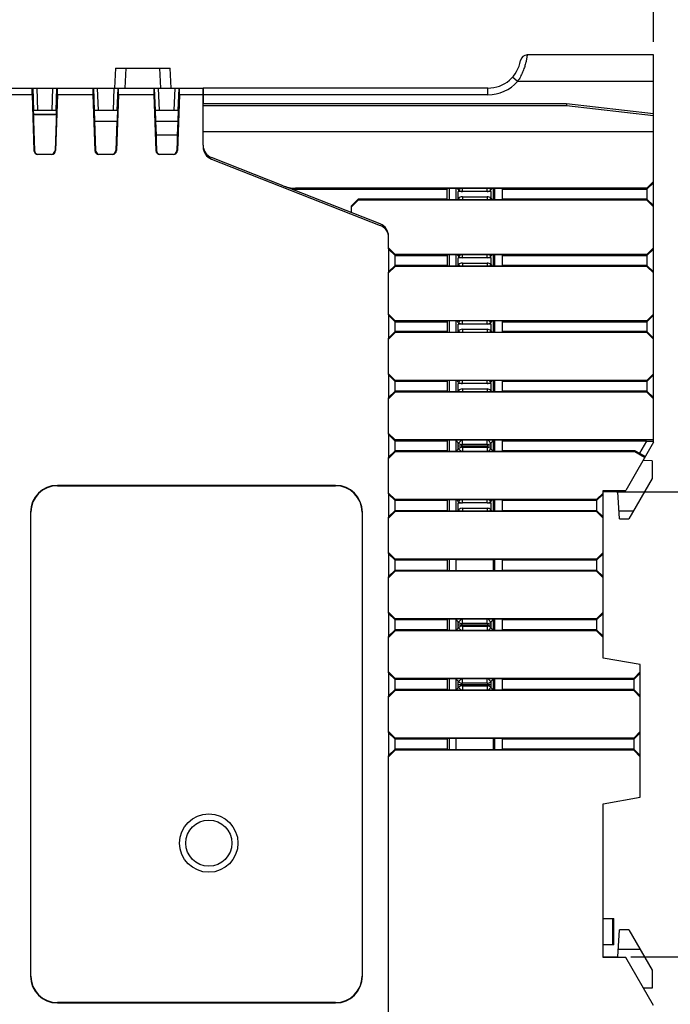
# Model space of a CAD drawing. Header units: millimetres. Extents: x 0 to 421, y 0 to 299.
# Tile 15 of 17: x 253 to 303, y 123 to 197. Entities that reach past the tile are written whole.
import ezdxf

# ---------------------------------------------------------------- set-up
doc = ezdxf.new("R2010")
doc.units = ezdxf.units.MM
doc.header["$LTSCALE"] = 65.395
doc.header["$PDMODE"] = 3
doc.header["$PDSIZE"] = 0.01
doc.layers.get('0').update_dxf_attribs({"linetype": 'CONTINUOUS'})
doc.layers.get('Defpoints').update_dxf_attribs({"linetype": 'CONTINUOUS'})
for name, color, linetype in [('CARD_BASE_CASE-SHAPE', 7, 'CONTINUOUS'), ('CARD_BASE_CASE_COVER-SHAPE', 7, 'CONTINUOUS'), ('CARD_BODY_CASE-COVER-SHAPE', 7, 'CONTINUOUS'), ('CARD_BODY_CASE-SHAPE', 7, 'CONTINUOUS'), ('IO_EXPANSION_MODULE-DIM', 7, 'CONTINUOUS'), ('LOCK_SUPPORT-BOTTOM-SHAPE', 7, 'CONTINUOUS'), ('LOCK_SUPPORT-TOP-SHAPE', 7, 'CONTINUOUS'), ('PCB-BASE_CONTACT_R01-SHAPE', 7, 'CONTINUOUS'), ('PCB-CARD_POWER-SHAPE', 7, 'CONTINUOUS'), ('PCB_COM-SHAPE', 7, 'CONTINUOUS'), ('PCB_DON-16P_CARD-SHAPE', 7, 'CONTINUOUS'), ('PIN-FG_BASE-SHAPE', 7, 'CONTINUOUS'), ('PIN-IN-S_BASE-SHAPE', 7, 'CONTINUOUS'), ('PIN-IN_OUT_BASE-SHAPE', 7, 'CONTINUOUS'), ('PIN-OUT-S_BASE-SHAPE', 7, 'CONTINUOUS'), ('PIN-OUT_BASE_201230-SHAPE', 7, 'CONTINUOUS'), ('PIN_IN_BASE_201230-SHAPE', 7, 'CONTINUOUS')]:
    doc.layers.add(name, color=color, linetype=linetype)
doc.styles.get("Standard").update_dxf_attribs({"font": 'gothic.ttf'})
doc.dimstyles.new('DIMSTYLE_2', dxfattribs={"dimtxt": 3.5, "dimasz": 3.5, "dimexe": 1.5, "dimexo": 1, "dimgap": 0.875, "dimtad": 1, "dimdec": 5, "dimdsep": 46, "dimtxsty": 'STANDARD', "dimblk": '_FILLED', "dimblk1": '_FILLED', "dimblk2": '_FILLED', "dimcen": 0.09, "dimadec": 5, "dimazin": 2, "dimtp": 0.3, "dimtm": 0.3, "dimtfac": 1, "dimtdec": 5, "dimtofl": 0, "dimtmove": 0, "dimatfit": 3, "dimldrblk": '_FILLED', "dimfxl": 1, "dimtolj": 1, "dimarcsym": 0})
doc.dimstyles.new('DIMSTYLE_3', dxfattribs={"dimtxt": 3.5, "dimasz": 3.5, "dimexe": 1.5, "dimexo": 1, "dimgap": 0.875, "dimtad": 1, "dimdec": 1, "dimdsep": 46, "dimtxsty": 'STANDARD', "dimblk": '_FILLED', "dimblk1": '_FILLED', "dimblk2": '_FILLED', "dimcen": 0.09, "dimadec": 5, "dimazin": 2, "dimtp": 0.3, "dimtm": 0.3, "dimtfac": 1, "dimtdec": 1, "dimtofl": 0, "dimtmove": 0, "dimatfit": 3, "dimldrblk": '_FILLED', "dimfxl": 1, "dimtolj": 1, "dimarcsym": 0})

# ---------------------------------------------------------------- blocks, each defined once
blk = doc.blocks.new('_FILLED')
at = {"color": 0, "linetype": 'ByBlock'}
blk.add_solid([(0, 0), (-1, 0.214), (-1, -0.214)], dxfattribs=at)
blk = doc.blocks.new('*D145')
at = {"layer": 'Defpoints', "color": 0, "linetype": 'Continuous', "transparency": 16777216}
for p in [(220.79, 209.214), (301.282, 194.214), (220.79, 168.814)]:
    blk.add_point(p, dxfattribs=at)
at = {"layer": 'IO_EXPANSION_MODULE-DIM', "color": 0, "linetype": 'Continuous', "lineweight": -2, "transparency": 16777216}
for p, q in [((220.79, 169.814), (220.79, 210.714)), ((301.282, 195.214), (301.282, 210.714)), ((297.782, 209.214), (224.29, 209.214))]:
    blk.add_line(p, q, dxfattribs=at)
at = {"layer": 'IO_EXPANSION_MODULE-DIM', "color": 0, "linetype": 'Continuous', "lineweight": -2, "transparency": 16777216, "xscale": 3.5, "yscale": 3.5, "zscale": 3.5, "rotation": 180}
blk.add_blockref('_FILLED', (220.79, 209.214), dxfattribs=at)
at = {"layer": 'IO_EXPANSION_MODULE-DIM', "color": 0, "linetype": 'Continuous', "lineweight": -2, "transparency": 16777216, "xscale": 3.5, "yscale": 3.5, "zscale": 3.5}
blk.add_blockref('_FILLED', (301.282, 209.214), dxfattribs=at)
at = {"layer": 'IO_EXPANSION_MODULE-DIM', "color": 0, "linetype": 'Continuous', "transparency": 16777216, "insert": (260.979, 216.089), "char_height": 4.5, "attachment_point": 2, "line_spacing_factor": 0.9}
blk.add_mtext('\\A1;80.5', dxfattribs=at)
blk = doc.blocks.new('*D144')
at = {"layer": 'Defpoints', "color": 0, "linetype": 'Continuous', "transparency": 16777216}
for p in [(297.482, 161.264), (298.575, 126.164), (334.573, 126.164)]:
    blk.add_point(p, dxfattribs=at)
at = {"layer": 'IO_EXPANSION_MODULE-DIM', "color": 0, "linetype": 'Continuous', "lineweight": -2, "transparency": 16777216}
for p, q in [((298.482, 161.264), (336.073, 161.264)), ((334.573, 157.764), (334.573, 129.664)), ((299.575, 126.164), (336.073, 126.164)), ((334.573, 126.164), (334.573, 76.212))]:
    blk.add_line(p, q, dxfattribs=at)
at = {"layer": 'IO_EXPANSION_MODULE-DIM', "color": 0, "linetype": 'Continuous', "lineweight": -2, "transparency": 16777216, "xscale": 3.5, "yscale": 3.5, "zscale": 3.5}
for p, rotation in [((334.573, 161.264), 90), ((334.573, 126.164), 270)]:
    blk.add_blockref('_FILLED', p, dxfattribs=dict(at, rotation=rotation))
at = {"layer": 'IO_EXPANSION_MODULE-DIM', "color": 0, "linetype": 'Continuous', "transparency": 16777216, "insert": (327.698, 99.438), "char_height": 4.5, "attachment_point": 2, "rotation": 90, "line_spacing_factor": 0.9}
blk.add_mtext('\\A1;35{\\fGulim|b0|i0|c129|p50;mm DIN RAIL}', dxfattribs=at)

msp = doc.modelspace()

# ---------------------------------------------------------------- linework, layer by layer
at = {"layer": 'CARD_BASE_CASE-SHAPE', "color": 7, "linetype": 'Continuous'}
for p, q in [((301.282357, 194.213775), (291.740397, 194.213775)), ((301.282357, 165.001082), (301.282357, 194.213775)), ((291.018425, 192.213775), (290.645747, 192.547109)), ((267.282357, 187.395319), (267.282357, 191.713775)), ((288.782357, 191.713775), (267.282357, 191.713775)), ((288.782357, 191.213775), (288.782357, 191.713775)), ((301.282357, 192.213775), (291.018425, 192.213775)), ((288.782357, 191.213775), (267.282357, 191.213775)), ((294.717009, 190.513775), (267.282357, 190.513775)), ((294.708466, 190.363775), (267.282357, 190.363775)), ((294.717009, 190.513775), (294.708466, 190.363775)), ((301.282357, 189.612474), (294.708466, 190.363775)), ((301.282357, 189.76345), (294.717009, 190.513775)), ((301.282357, 188.413775), (267.282357, 188.413775)), ((273.328715, 184.338421), (267.916705, 186.464567)), ((280.64801, 181.462983), (273.524271, 184.261595)), ((300.782357, 184.163775), (301.282357, 184.66408)), ((300.782357, 184.08695), (301.282357, 184.569794)), ((300.782357, 184.163775), (274.250601, 184.163775)), ((274.446158, 184.08695), (274.250601, 184.163775)), ((274.446158, 184.08695), (285.692829, 184.08695)), ((285.706792, 184.142823), (285.692829, 184.08695)), ((285.692829, 183.340601), (285.692829, 184.08695)), ((289.857922, 184.142823), (285.706792, 184.142823)), ((289.857922, 184.142823), (289.871885, 184.08695)), ((289.871885, 183.340601), (289.871885, 184.08695)), ((289.871885, 184.08695), (300.782357, 184.08695)), ((300.782357, 184.163775), (300.782357, 183.263775)), ((278.482357, 182.840296), (278.982357, 183.340601)), ((278.982357, 183.263775), (278.482357, 182.763471)), ((278.482357, 182.313775), (278.482357, 182.840296)), ((278.982357, 183.340601), (278.982357, 183.263775)), ((285.692829, 183.340601), (278.982357, 183.340601)), ((300.782357, 183.263775), (278.982357, 183.263775)), ((285.706792, 183.284728), (285.692829, 183.340601)), ((289.857922, 183.284728), (285.706792, 183.284728)), ((289.857922, 183.284728), (289.871885, 183.340601)), ((300.782357, 183.340601), (289.871885, 183.340601)), ((300.782357, 183.340601), (301.282357, 182.857757)), ((301.282357, 182.763471), (300.782357, 183.263775)), ((281.282357, 179.594239), (281.282357, 180.532232)), ((281.282357, 179.66408), (281.782357, 179.163775)), ((281.782357, 179.08695), (281.282357, 179.569794)), ((281.782357, 178.263775), (281.782357, 179.163775)), ((300.782357, 179.163775), (281.782357, 179.163775)), ((281.782357, 179.08695), (285.692829, 179.08695)), ((285.706792, 179.142823), (285.692829, 179.08695)), ((285.692829, 179.08695), (285.692829, 178.340601)), ((289.857922, 179.142823), (285.706792, 179.142823)), ((289.857922, 179.142823), (289.871885, 179.08695)), ((289.871885, 178.340601), (289.871885, 179.08695)), ((289.871885, 179.08695), (300.782357, 179.08695)), ((300.782357, 179.163775), (301.282357, 179.66408)), ((300.782357, 179.08695), (301.282357, 179.569794)), ((300.782357, 179.163775), (300.782357, 178.263775)), ((281.782357, 178.340601), (281.282357, 177.857757)), ((285.692829, 178.340601), (281.782357, 178.340601)), ((285.706792, 178.284728), (285.692829, 178.340601)), ((289.857922, 178.284728), (289.871885, 178.340601)), ((300.782357, 178.340601), (289.871885, 178.340601)), ((300.782357, 178.340601), (301.282357, 177.857757)), ((281.782357, 178.263775), (281.282357, 177.763471)), ((281.282357, 174.594239), (281.282357, 177.833312)), ((300.782357, 178.263775), (281.782357, 178.263775)), ((289.857922, 178.284728), (285.706792, 178.284728)), ((301.282357, 177.763471), (300.782357, 178.263775)), ((281.282357, 174.66408), (281.782357, 174.163775)), ((300.782357, 174.163775), (301.282357, 174.66408)), ((281.782357, 174.08695), (281.282357, 174.569794)), ((281.782357, 173.263775), (281.782357, 174.163775)), ((300.782357, 174.163775), (281.782357, 174.163775)), ((281.782357, 174.08695), (285.692829, 174.08695)), ((285.706792, 174.142823), (285.692829, 174.08695)), ((285.692829, 174.08695), (285.692829, 173.340601)), ((289.857922, 174.142823), (285.706792, 174.142823)), ((289.857922, 174.142823), (289.871885, 174.08695)), ((289.871885, 173.340601), (289.871885, 174.08695)), ((289.871885, 174.08695), (300.782357, 174.08695)), ((300.782357, 174.08695), (301.282357, 174.569794)), ((300.782357, 174.163775), (300.782357, 173.263775)), ((281.782357, 173.340601), (281.282357, 172.857757)), ((281.782357, 173.263775), (281.282357, 172.763471)), ((285.692829, 173.340601), (281.782357, 173.340601)), ((300.782357, 173.263775), (281.782357, 173.263775)), ((285.706792, 173.284728), (285.692829, 173.340601)), ((289.857922, 173.284728), (285.706792, 173.284728)), ((289.857922, 173.284728), (289.871885, 173.340601)), ((300.782357, 173.340601), (289.871885, 173.340601)), ((300.782357, 173.340601), (301.282357, 172.857757)), ((301.282357, 172.763471), (300.782357, 173.263775)), ((281.282357, 170.094239), (281.282357, 172.833312)), ((281.282357, 170.16408), (281.782357, 169.663775)), ((300.782357, 169.663775), (301.282357, 170.16408)), ((281.782357, 169.58695), (281.282357, 170.069794)), ((281.782357, 168.763775), (281.782357, 169.663775)), ((300.782357, 169.663775), (281.782357, 169.663775)), ((285.692829, 169.58695), (281.782357, 169.58695)), ((285.706792, 169.642823), (285.692829, 169.58695)), ((285.692829, 169.58695), (285.692829, 168.840601)), ((289.857922, 169.642823), (285.706792, 169.642823)), ((289.857922, 169.642823), (289.871885, 169.58695)), ((289.871885, 168.840601), (289.871885, 169.58695)), ((300.782357, 169.58695), (289.871885, 169.58695)), ((300.782357, 169.58695), (301.282357, 170.069794)), ((300.782357, 169.663775), (300.782357, 168.763775)), ((281.782357, 168.840601), (281.282357, 168.357757)), ((281.782357, 168.763775), (281.282357, 168.263471)), ((285.692829, 168.840601), (281.782357, 168.840601)), ((300.782357, 168.763775), (281.782357, 168.763775)), ((285.706792, 168.784728), (285.692829, 168.840601)), ((289.857922, 168.784728), (285.706792, 168.784728)), ((289.857922, 168.784728), (289.871885, 168.840601)), ((300.782357, 168.840601), (289.871885, 168.840601)), ((300.782357, 168.840601), (301.282357, 168.357757)), ((301.282357, 168.263471), (300.782357, 168.763775)), ((281.282357, 165.594239), (281.282357, 168.333312)), ((281.282357, 165.66408), (281.782357, 165.163775)), ((281.782357, 165.08695), (281.282357, 165.569794)), ((281.782357, 164.263775), (281.782357, 165.163775)), ((301.282357, 165.163775), (281.782357, 165.163775)), ((285.692829, 165.08695), (281.782357, 165.08695)), ((285.706792, 165.142823), (285.692829, 165.08695)), ((285.692829, 165.08695), (285.692829, 164.340601)), ((289.857922, 165.142823), (285.706792, 165.142823)), ((289.857922, 165.142823), (289.871885, 165.08695)), ((300.754583, 165.08695), (289.871885, 165.08695)), ((289.871885, 164.340601), (289.871885, 165.08695)), ((301.282357, 165.001082), (299.182357, 161.363775)), ((300.754583, 165.08695), (300.2179, 164.157389)), ((300.754583, 165.08695), (301.282357, 165.070705)), ((281.782357, 164.340601), (281.282357, 163.857757)), ((281.782357, 164.263775), (281.282357, 163.763471)), ((285.692829, 164.340601), (281.782357, 164.340601)), ((299.85647, 164.263775), (281.782357, 164.263775)), ((285.706792, 164.284728), (285.692829, 164.340601)), ((289.857922, 164.284728), (285.706792, 164.284728)), ((289.857922, 164.284728), (289.871885, 164.340601)), ((299.900825, 164.340601), (289.871885, 164.340601)), ((299.900825, 164.340601), (299.85647, 164.263775)), ((300.60647, 163.830411), (299.85647, 164.263775)), ((299.900825, 164.340601), (300.2179, 164.157389)), ((281.282357, 161.094239), (281.282357, 163.833312)), ((300.2179, 164.157389), (300.660906, 163.924697)), ((297.482357, 161.363775), (299.182357, 161.363775)), ((297.482357, 148.707491), (297.482357, 161.363775)), ((281.282357, 161.16408), (281.782357, 160.663775)), ((281.782357, 160.58695), (281.282357, 161.069794)), ((281.782357, 159.763775), (281.782357, 160.663775)), ((296.982357, 160.663775), (281.782357, 160.663775)), ((285.692829, 160.58695), (281.782357, 160.58695)), ((285.706792, 160.642823), (285.692829, 160.58695)), ((285.692829, 160.58695), (285.692829, 159.840601)), ((289.857922, 160.642823), (285.706792, 160.642823)), ((289.857922, 160.642823), (289.871885, 160.58695)), ((296.982357, 160.58695), (289.871885, 160.58695)), ((289.871885, 159.840601), (289.871885, 160.58695)), ((296.982357, 160.663775), (297.482357, 161.16408)), ((296.982357, 160.58695), (297.482357, 161.069794)), ((296.982357, 160.663775), (296.982357, 159.763775)), ((281.782357, 159.840601), (281.282357, 159.357757)), ((281.782357, 159.763775), (281.282357, 159.263471)), ((281.782357, 159.840601), (285.692829, 159.840601)), ((296.982357, 159.763775), (281.782357, 159.763775)), ((285.706792, 159.784728), (285.692829, 159.840601)), ((289.857922, 159.784728), (285.706792, 159.784728)), ((289.857922, 159.784728), (289.871885, 159.840601)), ((289.871885, 159.840601), (296.982357, 159.840601)), ((296.982357, 159.840601), (297.482357, 159.357757)), ((297.482357, 159.263471), (296.982357, 159.763775)), ((281.282357, 156.594239), (281.282357, 159.333312)), ((281.282357, 156.66408), (281.782357, 156.163775)), ((281.782357, 156.08695), (281.282357, 156.569794)), ((296.982357, 156.163775), (281.782357, 156.163775)), ((281.782357, 155.263775), (281.782357, 156.163775)), ((285.692829, 156.08695), (281.782357, 156.08695)), ((285.706792, 156.142823), (285.692829, 156.08695)), ((285.692829, 156.08695), (285.692829, 155.340601)), ((289.857922, 156.142823), (285.706792, 156.142823)), ((289.857922, 156.142823), (289.871885, 156.08695)), ((296.982357, 156.08695), (289.871885, 156.08695)), ((289.871885, 155.340601), (289.871885, 156.08695)), ((296.982357, 156.163775), (297.482357, 156.66408)), ((296.982357, 156.08695), (297.482357, 156.569794)), ((296.982357, 156.163775), (296.982357, 155.263775)), ((281.782357, 155.340601), (281.282357, 154.857757)), ((281.782357, 155.263775), (281.282357, 154.763471)), ((281.782357, 155.340601), (285.692829, 155.340601)), ((296.982357, 155.263775), (281.782357, 155.263775)), ((285.706792, 155.284728), (285.692829, 155.340601)), ((289.857922, 155.284728), (285.706792, 155.284728)), ((289.857922, 155.284728), (289.871885, 155.340601)), ((289.871885, 155.340601), (296.982357, 155.340601)), ((296.982357, 155.340601), (297.482357, 154.857757)), ((297.482357, 154.763471), (296.982357, 155.263775)), ((281.282357, 152.094239), (281.282357, 154.833312)), ((281.282357, 152.16408), (281.782357, 151.663775)), ((281.782357, 151.58695), (281.282357, 152.069794)), ((296.982357, 151.663775), (281.782357, 151.663775)), ((281.782357, 150.763775), (281.782357, 151.663775)), ((285.692829, 151.58695), (281.782357, 151.58695)), ((285.706792, 151.642823), (285.692829, 151.58695)), ((285.692829, 151.58695), (285.692829, 150.840601)), ((289.857922, 151.642823), (285.706792, 151.642823)), ((289.857922, 151.642823), (289.871885, 151.58695)), ((296.982357, 151.58695), (289.871885, 151.58695)), ((289.871885, 150.840601), (289.871885, 151.58695)), ((296.982357, 151.663775), (297.482357, 152.16408)), ((296.982357, 151.58695), (297.482357, 152.069794)), ((296.982357, 151.663775), (296.982357, 150.763775)), ((281.782357, 150.840601), (281.282357, 150.357757)), ((285.692829, 150.840601), (281.782357, 150.840601)), ((285.706792, 150.784728), (285.692829, 150.840601)), ((289.857922, 150.784728), (289.871885, 150.840601)), ((296.982357, 150.840601), (289.871885, 150.840601)), ((296.982357, 150.840601), (297.482357, 150.357757)), ((281.782357, 150.763775), (281.282357, 150.263471)), ((281.282357, 147.594239), (281.282357, 150.333312)), ((296.982357, 150.763775), (281.782357, 150.763775)), ((289.857922, 150.784728), (285.706792, 150.784728)), ((297.482357, 150.263471), (296.982357, 150.763775)), ((300.282357, 148.213775), (297.482357, 148.707491)), ((300.282357, 138.213775), (300.282357, 148.213775)), ((281.282357, 147.66408), (281.782357, 147.163775)), ((281.782357, 147.08695), (281.282357, 147.569794)), ((299.782357, 147.163775), (281.782357, 147.163775)), ((281.782357, 146.263775), (281.782357, 147.163775)), ((285.692829, 147.08695), (281.782357, 147.08695)), ((285.706792, 147.142823), (285.692829, 147.08695)), ((285.692829, 147.08695), (285.692829, 146.340601)), ((289.857922, 147.142823), (285.706792, 147.142823)), ((289.857922, 147.142823), (289.871885, 147.08695)), ((299.782357, 147.08695), (289.871885, 147.08695)), ((289.871885, 146.340601), (289.871885, 147.08695)), ((299.782357, 147.163775), (300.282357, 147.66408)), ((299.782357, 147.08695), (300.282357, 147.569794)), ((299.782357, 147.163775), (299.782357, 146.263775)), ((281.782357, 146.340601), (281.282357, 145.857757)), ((281.782357, 146.263775), (281.282357, 145.763471)), ((281.282357, 143.094239), (281.282357, 145.833312)), ((285.692829, 146.340601), (281.782357, 146.340601)), ((299.782357, 146.263775), (281.782357, 146.263775)), ((285.706792, 146.284728), (285.692829, 146.340601)), ((289.857922, 146.284728), (285.706792, 146.284728)), ((289.857922, 146.284728), (289.871885, 146.340601)), ((299.782357, 146.340601), (289.871885, 146.340601)), ((299.782357, 146.340601), (300.282357, 145.857757)), ((300.282357, 145.763471), (299.782357, 146.263775)), ((281.282357, 143.16408), (281.782357, 142.663775)), ((281.782357, 142.58695), (281.282357, 143.069794)), ((299.782357, 142.663775), (281.782357, 142.663775)), ((281.782357, 141.763775), (281.782357, 142.663775)), ((285.706792, 142.642823), (285.692829, 142.58695)), ((289.857922, 142.642823), (285.706792, 142.642823)), ((289.857922, 142.642823), (289.871885, 142.58695)), ((299.782357, 142.663775), (300.282357, 143.16408)), ((299.782357, 142.58695), (300.282357, 143.069794)), ((299.782357, 142.663775), (299.782357, 141.763775)), ((285.692829, 142.58695), (281.782357, 142.58695)), ((285.692829, 142.58695), (285.692829, 141.840601)), ((299.782357, 142.58695), (289.871885, 142.58695)), ((289.871885, 141.840601), (289.871885, 142.58695)), ((281.782357, 141.840601), (281.282357, 141.357757)), ((281.782357, 141.763775), (281.282357, 141.263471)), ((281.282357, 110.594239), (281.282357, 141.333312)), ((285.692829, 141.840601), (281.782357, 141.840601)), ((299.782357, 141.763775), (281.782357, 141.763775)), ((285.706792, 141.784728), (285.692829, 141.840601)), ((289.857922, 141.784728), (285.706792, 141.784728)), ((289.857922, 141.784728), (289.871885, 141.840601)), ((299.782357, 141.840601), (289.871885, 141.840601)), ((299.782357, 141.840601), (300.282357, 141.357757)), ((300.282357, 141.263471), (299.782357, 141.763775)), ((297.482357, 137.72006), (300.282357, 138.213775)), ((297.482357, 126.125425), (297.482357, 137.72006)), ((299.182357, 126.125425), (297.482357, 126.125425)), ((301.282357, 122.488119), (299.182357, 126.125425))]:
    msp.add_line(p, q, dxfattribs=at)
for centre, radius, start, end in [((291.740397, 193.713775), 0.5, 90, 170.40593177), ((288.782357, 194.213775), 2.5, 270, 350.40593177), ((288.782357, 194.213775), 3, 270, 318.1896851), ((268.282357, 187.395319), 1, 180, 248.55226367), ((280.282357, 180.532232), 1, 0, 68.55226367)]:
    msp.add_arc(centre, radius, start, end, dxfattribs=at)
for centre in [(274.242846, 186.665299), (274.438402, 186.588474)]:
    msp.add_ellipse(centre, major_axis=(2.337466, -0.91829), ratio=0.995470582, start_param=-1.570796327, end_param=-1.194915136, dxfattribs=at)
msp.add_open_spline([(291.740397, 194.213775), (291.740028, 194.212971), (291.74023, 194.209285), (291.73862, 194.201592), (291.737262, 194.188422), (291.733332, 194.160744), (291.726872, 194.113385), (291.715914, 194.041914), (291.70067, 193.951459), (291.680221, 193.843193), (291.653625, 193.718528), (291.606613, 193.523899), (291.527614, 193.253843), (291.399551, 192.911305), (291.231676, 192.557071), (291.094067, 192.326558), (291.018425, 192.213775)], degree=3, knots=[0, 0, 0, 0, 0.001238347, 0.00494034, 0.0110913, 0.019676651, 0.044084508, 0.077914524, 0.120823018, 0.172377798, 0.232015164, 0.299096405, 0.452407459, 0.625261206, 0.810055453, 1, 1, 1, 1], dxfattribs=at)
at = {"layer": 'CARD_BASE_CASE_COVER-SHAPE', "color": 7, "linetype": 'Continuous'}
for p, q in [((285.872799, 183.284728), (285.872799, 184.142823)), ((286.364159, 184.131974), (286.35331, 184.142823)), ((286.364159, 184.131974), (286.364159, 183.295577)), ((286.464159, 184.131974), (286.364159, 184.131974)), ((289.200556, 184.131974), (289.100556, 184.131974)), ((289.200556, 184.131974), (289.211405, 184.142823)), ((289.200556, 183.295577), (289.200556, 184.131974)), ((286.364159, 183.295577), (286.35331, 183.284728)), ((286.364159, 183.295577), (286.464159, 183.295577)), ((289.100556, 183.295577), (289.200556, 183.295577)), ((289.200556, 183.295577), (289.211405, 183.284728)), ((285.872799, 178.284728), (285.872799, 179.142823)), ((286.364159, 179.131974), (286.35331, 179.142823)), ((286.364159, 179.131974), (286.364159, 178.295577)), ((286.464159, 179.131974), (286.364159, 179.131974)), ((289.200556, 179.131974), (289.100556, 179.131974)), ((289.200556, 179.131974), (289.211405, 179.142823)), ((289.200556, 178.295577), (289.200556, 179.131974)), ((286.364159, 178.295577), (286.35331, 178.284728)), ((286.364159, 178.295577), (286.464159, 178.295577)), ((289.100556, 178.295577), (289.200556, 178.295577)), ((289.200556, 178.295577), (289.211405, 178.284728)), ((285.872799, 173.284728), (285.872799, 174.142823)), ((286.364159, 174.131974), (286.35331, 174.142823)), ((286.364159, 174.131974), (286.364159, 173.295577)), ((286.464159, 174.131974), (286.364159, 174.131974)), ((289.200556, 174.131974), (289.100556, 174.131974)), ((289.200556, 174.131974), (289.211405, 174.142823)), ((289.200556, 173.295577), (289.200556, 174.131974)), ((286.364159, 173.295577), (286.35331, 173.284728)), ((286.364159, 173.295577), (286.464159, 173.295577)), ((289.100556, 173.295577), (289.200556, 173.295577)), ((289.200556, 173.295577), (289.211405, 173.284728)), ((285.872799, 168.784728), (285.872799, 169.642823)), ((286.364159, 169.631974), (286.35331, 169.642823)), ((286.364159, 169.631974), (286.364159, 168.795577)), ((286.464159, 169.631974), (286.364159, 169.631974)), ((289.200556, 169.631974), (289.100556, 169.631974)), ((289.200556, 169.631974), (289.211405, 169.642823)), ((289.200556, 168.795577), (289.200556, 169.631974)), ((286.364159, 168.795577), (286.35331, 168.784728)), ((286.364159, 168.795577), (286.464159, 168.795577)), ((289.100556, 168.795577), (289.200556, 168.795577)), ((289.200556, 168.795577), (289.211405, 168.784728)), ((285.872799, 164.284728), (285.872799, 165.142823)), ((286.364159, 165.131974), (286.364159, 164.295577)), ((289.200556, 164.295577), (289.200556, 165.131974)), ((285.872799, 159.784728), (285.872799, 160.642823)), ((286.364159, 160.631974), (286.35331, 160.642823)), ((286.464159, 160.631974), (286.364159, 160.631974)), ((286.364159, 160.631974), (286.364159, 159.795577)), ((289.200556, 160.631974), (289.100556, 160.631974)), ((289.200556, 160.631974), (289.211405, 160.642823)), ((289.200556, 159.795577), (289.200556, 160.631974)), ((286.364159, 159.795577), (286.35331, 159.784728)), ((286.364159, 159.795577), (286.464159, 159.795577)), ((289.100556, 159.795577), (289.200556, 159.795577)), ((289.200556, 159.795577), (289.211405, 159.784728)), ((285.872799, 155.284728), (285.872799, 156.142823)), ((286.364159, 156.131974), (286.35331, 156.142823)), ((289.200556, 156.131974), (286.364159, 156.131974)), ((286.364159, 156.131974), (286.364159, 155.295577)), ((289.200556, 156.131974), (289.211405, 156.142823)), ((289.200556, 155.295577), (289.200556, 156.131974)), ((286.364159, 155.295577), (286.35331, 155.284728)), ((286.364159, 155.295577), (289.200556, 155.295577)), ((289.200556, 155.295577), (289.211405, 155.284728)), ((285.872799, 150.784728), (285.872799, 151.642823)), ((286.364159, 151.631974), (286.364159, 150.795577)), ((289.200556, 150.795577), (289.200556, 151.631974)), ((285.872799, 146.284728), (285.872799, 147.142823)), ((286.364159, 147.131974), (286.364159, 146.295577)), ((289.200556, 146.295577), (289.200556, 147.131974)), ((285.872799, 141.784728), (285.872799, 142.642823)), ((286.364159, 142.631974), (286.35331, 142.642823)), ((289.200556, 142.631974), (286.364159, 142.631974)), ((286.364159, 142.631974), (286.364159, 141.795577)), ((289.200556, 142.631974), (289.211405, 142.642823)), ((289.200556, 141.795577), (289.200556, 142.631974)), ((286.364159, 141.795577), (286.35331, 141.784728)), ((286.364159, 141.795577), (289.200556, 141.795577)), ((289.200556, 141.795577), (289.211405, 141.784728))]:
    msp.add_line(p, q, dxfattribs=at)
at = {"layer": 'CARD_BODY_CASE-COVER-SHAPE', "color": 7, "linetype": 'Continuous'}
for p, q in [((254.464818, 190.020591), (254.475532, 189.713775)), ((256.199897, 190.020591), (256.189182, 189.713775)), ((259.093009, 189.213294), (259.170184, 187.003306)), ((260.771722, 189.213775), (260.694531, 187.003306)), ((263.692992, 189.213775), (263.729659, 188.163775)), ((265.371722, 189.213775), (265.335055, 188.163775)), ((265.345222, 188.163775), (263.719492, 188.163775))]:
    msp.add_line(p, q, dxfattribs=at)
for centre, start, end in [((259.470001, 187.013775), 182, 248), ((260.394713, 187.013775), 279.91102887, 358)]:
    msp.add_arc(centre, 0.3, start, end, dxfattribs=at)
at = {"layer": 'CARD_BODY_CASE-SHAPE', "color": 7, "linetype": 'Continuous'}
for p, q in [((260.660969, 193.213775), (260.582357, 191.713775)), ((260.660969, 193.213775), (264.803745, 193.213775)), ((261.459872, 193.213775), (261.381261, 191.713775)), ((264.083454, 191.713775), (264.004842, 193.213775)), ((264.882357, 191.713775), (264.803745, 193.213775)), ((238.782357, 191.713775), (267.282357, 191.713775)), ((254.42559, 191.713775), (254.484693, 190.021285)), ((254.72559, 191.713775), (254.784605, 190.023811)), ((255.880109, 190.023811), (255.939124, 191.713775)), ((256.180021, 190.021285), (256.239124, 191.713775)), ((258.997637, 191.713775), (259.056983, 190.014303)), ((259.297637, 191.713775), (259.356895, 190.01683)), ((260.507819, 190.01683), (260.567078, 191.713775)), ((260.807731, 190.014303), (260.867078, 191.713775)), ((263.597637, 191.713775), (263.656983, 190.014303)), ((263.897637, 191.713775), (263.956895, 190.01683)), ((265.107819, 190.01683), (265.167078, 191.713775)), ((265.407731, 190.014303), (265.467078, 191.713775)), ((267.282357, 191.713775), (267.282357, 190.513775)), ((254.371054, 191.213775), (251.693661, 191.213775)), ((254.371054, 191.213775), (254.518086, 187.003312)), ((256.293661, 191.213775), (256.146628, 187.003312)), ((258.971054, 191.213775), (256.293661, 191.213775)), ((258.971054, 191.213775), (259.118086, 187.003312)), ((260.893661, 191.213775), (260.746628, 187.003312)), ((263.571054, 191.213775), (260.893661, 191.213775)), ((263.571054, 191.213775), (263.718086, 187.003312)), ((265.493661, 191.213775), (265.346628, 187.003312)), ((267.282357, 191.213775), (265.493661, 191.213775)), ((254.454889, 190.013775), (254.484693, 190.021285)), ((254.454889, 190.013775), (254.560017, 187.003312)), ((255.880109, 190.023811), (254.784605, 190.023811)), ((256.209825, 190.013775), (256.104698, 187.003312)), ((256.209825, 190.013775), (256.180021, 190.021285)), ((259.054889, 190.013775), (259.056983, 190.014303)), ((259.054889, 190.013775), (259.160017, 187.003312)), ((260.507819, 190.01683), (259.356895, 190.01683)), ((260.809825, 190.013775), (260.704698, 187.003312)), ((260.809825, 190.013775), (260.807731, 190.014303)), ((263.654889, 190.013775), (263.656983, 190.014303)), ((263.654889, 190.013775), (263.760017, 187.003312)), ((265.107819, 190.01683), (263.956895, 190.01683)), ((265.409825, 190.013775), (265.304698, 187.003312)), ((265.409825, 190.013775), (265.407731, 190.014303)), ((259.080281, 189.286645), (259.106803, 189.213775)), ((259.106803, 189.213775), (260.781889, 189.213775)), ((263.682826, 189.213775), (265.381889, 189.213775)), ((254.560017, 187.003312), (254.518086, 187.003312)), ((255.846628, 186.713775), (254.818087, 186.713775)), ((256.146628, 187.003312), (256.104698, 187.003312)), ((259.160017, 187.003312), (259.118086, 187.003312)), ((260.446628, 186.713775), (259.418087, 186.713775)), ((260.746628, 187.003312), (260.704698, 187.003312)), ((263.760017, 187.003312), (263.718086, 187.003312)), ((265.046628, 186.713775), (264.018087, 186.713775)), ((265.346628, 187.003312), (265.304698, 187.003312)), ((267.916705, 186.357127), (280.64801, 181.355543)), ((280.982357, 181.138935), (280.982357, 181.242888)), ((281.282357, 179.594239), (281.282357, 177.833312)), ((281.282357, 174.594239), (281.282357, 172.833312)), ((281.282357, 170.094239), (281.282357, 168.333312)), ((281.282357, 165.594239), (281.282357, 163.833312)), ((256.282357, 161.713775), (256.282357, 161.740022)), ((277.282357, 161.740022), (256.282357, 161.740022)), ((256.282357, 161.713775), (277.282357, 161.713775)), ((277.282357, 161.713775), (277.282357, 161.740022)), ((281.282357, 161.094239), (281.282357, 159.333312)), ((254.256111, 159.713775), (254.256111, 124.713775)), ((254.282357, 159.713775), (254.256111, 159.713775)), ((254.282357, 124.713775), (254.282357, 159.713775)), ((279.282357, 159.713775), (279.282357, 124.713775)), ((279.282357, 159.713775), (279.308604, 159.713775)), ((279.308604, 124.713775), (279.308604, 159.713775)), ((281.282357, 156.594239), (281.282357, 154.833312)), ((281.282357, 152.094239), (281.282357, 150.333312)), ((281.282357, 147.594239), (281.282357, 145.833312)), ((281.282357, 143.094239), (281.282357, 141.333312)), ((254.282357, 124.713775), (254.256111, 124.713775)), ((279.282357, 124.713775), (279.308604, 124.713775)), ((277.282357, 122.713775), (256.282357, 122.713775)), ((256.282357, 122.713775), (256.282357, 122.687529)), ((256.282357, 122.687529), (277.282357, 122.687529)), ((277.282357, 122.713775), (277.282357, 122.687529))]:
    msp.add_line(p, q, dxfattribs=at)
for radius in [2.2, 1.73812]:
    msp.add_circle((267.712437, 134.749635), radius, dxfattribs=at)
for centre, radius, start, end in [((268.282357, 187.287879), 1, 180, 248.55226367), ((280.282357, 180.424792), 1, 8.66381804, 68.55226367), ((256.282357, 159.713775), 2.026247, 90, 180), ((256.282357, 159.713775), 2, 90, 180), ((277.282357, 159.713775), 2.026247, 0, 90), ((277.282357, 159.713775), 2, 0, 90), ((256.282357, 124.713775), 2.026247, 180, 270), ((256.282357, 124.713775), 2, 180, 270), ((277.282357, 124.713775), 2.026247, 270, 0), ((277.282357, 124.713775), 2, 270, 0)]:
    msp.add_arc(centre, radius, start, end, dxfattribs=at)
for centre, major_axis, ratio, start_param, end_param in [((254.388525, 191.213775), (-0.017482, 0.5), 0.034899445, -0.001220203, 1.569576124), ((256.27619, 191.213775), (0.017482, 0.5), 0.034899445, -1.569576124, 0.001220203), ((258.988525, 191.213775), (-0.017482, 0.5), 0.034899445, -0.001220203, 1.569576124), ((260.87619, 191.213775), (0.017482, 0.5), 0.034899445, -1.569576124, 0.001220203), ((263.588525, 191.213775), (-0.017482, 0.5), 0.034899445, -0.001220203, 1.569576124), ((265.47619, 191.213775), (0.017482, 0.5), 0.034899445, -1.569576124, 0.001220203), ((254.784696, 190.021193), (0.300183, -0.000001), 0.008721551, 7.85428622, 9.390175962), ((255.880018, 190.021193), (0.300183, 0.000001), 0.008721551, 6.317787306, 7.853677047), ((259.356987, 190.014212), (0.300183, -0.000001), 0.008721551, 1.571100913, 3.106990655), ((260.507728, 190.014212), (0.300183, 0.000001), 0.008721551, 0.034601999, 1.57049174), ((263.956987, 190.014212), (0.300183, -0.000001), 0.008721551, 1.571100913, 3.106990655), ((265.107728, 190.014212), (0.300183, 0.000001), 0.008721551, 0.034601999, 1.57049174), ((254.818087, 187.013775), (0.300183, 0), 0.999390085, -3.106707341, -1.570796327), ((254.860017, 187.013775), (0.300183, 0), 0.999390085, -3.106707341, -1.71012252), ((255.846628, 187.013775), (0.300183, 0), 0.999390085, -1.570796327, -0.034885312), ((255.804697, 187.013775), (0.300183, 0), 0.999390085, -1.186701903, -0.034885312), ((259.418087, 187.013775), (0.300183, 0), 0.999390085, -3.106707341, -1.570796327), ((259.460017, 187.013775), (0.300183, 0), 0.999390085, -3.106707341, -1.71012252), ((260.446628, 187.013775), (0.300183, 0), 0.999390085, -1.570796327, -0.034885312), ((260.404697, 187.013775), (0.300183, 0), 0.999390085, -1.186701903, -0.034885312), ((264.018087, 187.013775), (0.300183, 0), 0.999390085, -3.106707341, -1.570796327), ((264.060017, 187.013775), (0.300183, 0), 0.999390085, -3.106707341, -1.71012252), ((265.046628, 187.013775), (0.300183, 0), 0.999390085, -1.570796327, -0.034885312), ((265.004697, 187.013775), (0.300183, 0), 0.999390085, -1.186701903, -0.034885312)]:
    msp.add_ellipse(centre, major_axis=major_axis, ratio=ratio, start_param=start_param, end_param=end_param, dxfattribs=at)
at = {"layer": 'LOCK_SUPPORT-BOTTOM-SHAPE', "color": 7, "linetype": 'Continuous'}
for p, q in [((298.575364, 126.163775), (298.718714, 128.213775)), ((299.418714, 128.213775), (298.718714, 128.213775)), ((299.418714, 128.213775), (301.182357, 125.159057)), ((300.28474, 126.713775), (298.613824, 126.713775)), ((297.482357, 126.163775), (298.575364, 126.163775)), ((301.182357, 125.159057), (301.182357, 123.810028)), ((301.182357, 123.810028), (300.522477, 123.804269))]:
    msp.add_line(p, q, dxfattribs=at)
at = {"layer": 'LOCK_SUPPORT-TOP-SHAPE', "color": 7, "linetype": 'Continuous'}
for p, q in [((301.182357, 163.600069), (300.477036, 163.606225)), ((301.182357, 163.600069), (301.182357, 162.268494)), ((301.182357, 162.268494), (299.418714, 159.213775)), ((298.575364, 161.263775), (297.482357, 161.263775)), ((298.718714, 159.213775), (298.575364, 161.263775)), ((298.676758, 159.813775), (299.765125, 159.813775)), ((298.718714, 159.213775), (299.418714, 159.213775))]:
    msp.add_line(p, q, dxfattribs=at)
at = {"layer": 'PCB-BASE_CONTACT_R01-SHAPE', "color": 7, "linetype": 'Continuous'}
for p, q in [((289.282357, 184.142823), (289.282357, 183.284728)), ((289.282357, 179.142823), (289.282357, 178.284728)), ((289.282357, 174.142823), (289.282357, 173.284728)), ((289.282357, 169.642823), (289.282357, 168.784728)), ((289.282357, 165.142823), (289.282357, 164.284728)), ((289.282357, 160.642823), (289.282357, 159.784728)), ((289.282357, 156.142823), (289.282357, 155.284728)), ((289.282357, 151.642823), (289.282357, 150.784728)), ((289.282357, 147.142823), (289.282357, 146.284728)), ((289.282357, 142.642823), (289.282357, 141.784728))]:
    msp.add_line(p, q, dxfattribs=at)
at = {"layer": 'PCB-CARD_POWER-SHAPE', "color": 7, "linetype": 'Continuous'}
msp.add_line((256.199349, 189.713775), (254.465365, 189.713775), dxfattribs=at)
at = {"layer": 'PCB_COM-SHAPE', "color": 7, "linetype": 'Continuous'}
msp.add_line((254.465365, 189.713775), (256.199349, 189.713775), dxfattribs=at)
at = {"layer": 'PCB_DON-16P_CARD-SHAPE', "color": 7, "linetype": 'Continuous'}
msp.add_line((254.465365, 189.713775), (256.199349, 189.713775), dxfattribs=at)
at = {"layer": 'PIN-FG_BASE-SHAPE', "color": 7, "linetype": 'Continuous'}
for p, q in [((297.482357, 129.063775), (298.274515, 129.063775)), ((298.208912, 127.063775), (298.208912, 129.063775)), ((298.274515, 127.063775), (298.274515, 129.063775)), ((298.274515, 127.063775), (297.482357, 127.063775))]:
    msp.add_line(p, q, dxfattribs=at)
at = {"layer": 'PIN-IN-S_BASE-SHAPE', "color": 7, "linetype": 'Continuous'}
for p, q in [((286.532357, 160.413775), (286.848043, 160.413775)), ((286.532357, 159.863775), (286.532357, 160.413775)), ((288.716672, 160.413775), (289.032357, 160.413775)), ((289.032357, 159.863775), (289.032357, 160.413775))]:
    msp.add_line(p, q, dxfattribs=at)
at = {"layer": 'PIN-IN_OUT_BASE-SHAPE', "color": 7, "linetype": 'Continuous'}
for p, q in [((286.5652, 184.030933), (286.45331, 184.142823)), ((286.532357, 183.363775), (286.532357, 183.913775)), ((289.032357, 183.913775), (286.532357, 183.913775)), ((286.5652, 184.030933), (286.67709, 184.142823)), ((286.848043, 183.913775), (286.848043, 184.142823)), ((286.848043, 183.513775), (286.848043, 183.284728)), ((286.848043, 183.513775), (288.716672, 183.513775)), ((288.716672, 183.913775), (288.716672, 184.142823)), ((288.716672, 183.513775), (288.716672, 183.284728)), ((288.999514, 184.030933), (288.887624, 184.142823)), ((288.999514, 184.030933), (289.111405, 184.142823)), ((289.032357, 183.363775), (289.032357, 183.913775)), ((286.5652, 183.396618), (286.45331, 183.284728)), ((286.5652, 183.396618), (286.67709, 183.284728)), ((288.999514, 183.396618), (288.887624, 183.284728)), ((288.999514, 183.396618), (289.111405, 183.284728)), ((286.5652, 179.030933), (286.45331, 179.142823)), ((286.5652, 179.030933), (286.67709, 179.142823)), ((286.848043, 178.913775), (286.848043, 179.142823)), ((288.716672, 178.913775), (288.716672, 179.142823)), ((288.999514, 179.030933), (288.887624, 179.142823)), ((288.999514, 179.030933), (289.111405, 179.142823)), ((286.5652, 178.396618), (286.45331, 178.284728)), ((286.532357, 178.363775), (286.532357, 178.913775)), ((289.032357, 178.913775), (286.532357, 178.913775)), ((286.5652, 178.396618), (286.67709, 178.284728)), ((286.848043, 178.513775), (286.848043, 178.284728)), ((286.848043, 178.513775), (288.716672, 178.513775)), ((288.716672, 178.513775), (288.716672, 178.284728)), ((288.999514, 178.396618), (288.887624, 178.284728)), ((288.999514, 178.396618), (289.111405, 178.284728)), ((289.032357, 178.363775), (289.032357, 178.913775)), ((286.5652, 174.030933), (286.45331, 174.142823)), ((286.532357, 173.363775), (286.532357, 173.913775)), ((289.032357, 173.913775), (286.532357, 173.913775)), ((286.5652, 174.030933), (286.67709, 174.142823)), ((286.848043, 173.913775), (286.848043, 174.142823)), ((288.716672, 173.913775), (288.716672, 174.142823)), ((288.999514, 174.030933), (288.887624, 174.142823)), ((288.999514, 174.030933), (289.111405, 174.142823)), ((289.032357, 173.363775), (289.032357, 173.913775)), ((286.5652, 173.396618), (286.45331, 173.284728)), ((286.5652, 173.396618), (286.67709, 173.284728)), ((286.848043, 173.513775), (286.848043, 173.284728)), ((286.848043, 173.513775), (288.716672, 173.513775)), ((288.716672, 173.513775), (288.716672, 173.284728)), ((288.999514, 173.396618), (288.887624, 173.284728)), ((288.999514, 173.396618), (289.111405, 173.284728)), ((286.5652, 169.530933), (286.45331, 169.642823)), ((286.532357, 168.863775), (286.532357, 169.413775)), ((289.032357, 169.413775), (286.532357, 169.413775)), ((286.5652, 169.530933), (286.67709, 169.642823)), ((286.848043, 169.413775), (286.848043, 169.642823)), ((288.716672, 169.413775), (288.716672, 169.642823)), ((288.999514, 169.530933), (288.887624, 169.642823)), ((288.999514, 169.530933), (289.111405, 169.642823)), ((289.032357, 168.863775), (289.032357, 169.413775)), ((286.5652, 168.896618), (286.45331, 168.784728)), ((286.5652, 168.896618), (286.67709, 168.784728)), ((286.848043, 169.013775), (286.848043, 168.784728)), ((286.848043, 169.013775), (288.716672, 169.013775)), ((288.716672, 169.013775), (288.716672, 168.784728)), ((288.999514, 168.896618), (288.887624, 168.784728)), ((288.999514, 168.896618), (289.111405, 168.784728))]:
    msp.add_line(p, q, dxfattribs=at)
for centre, start, end in [((286.848043, 184.313775), 225, 270), ((286.848043, 183.113775), 90, 135), ((288.716672, 184.313775), 270, 315), ((288.716672, 183.113775), 45, 90), ((286.848043, 179.313775), 225, 270), ((288.716672, 179.313775), 270, 315), ((286.848043, 178.113775), 90, 135), ((288.716672, 178.113775), 45, 90), ((286.848043, 174.313775), 225, 270), ((288.716672, 174.313775), 270, 315), ((286.848043, 173.113775), 90, 135), ((288.716672, 173.113775), 45, 90), ((286.848043, 169.813775), 225, 270), ((288.716672, 169.813775), 270, 315), ((286.848043, 168.613775), 90, 135), ((288.716672, 168.613775), 45, 90)]:
    msp.add_arc(centre, 0.4, start, end, dxfattribs=at)
at = {"layer": 'PIN-OUT-S_BASE-SHAPE', "color": 7, "linetype": 'Continuous'}
for p, q in [((286.5652, 160.530933), (286.45331, 160.642823)), ((286.5652, 160.530933), (286.67709, 160.642823)), ((286.848043, 160.413775), (286.848043, 160.642823)), ((288.716672, 160.413775), (288.716672, 160.642823)), ((288.999514, 160.530933), (288.887624, 160.642823)), ((288.999514, 160.530933), (289.111405, 160.642823)), ((286.5652, 159.896618), (286.45331, 159.784728)), ((286.5652, 159.896618), (286.67709, 159.784728)), ((288.716672, 160.413775), (286.848043, 160.413775)), ((286.848043, 160.013775), (288.716672, 160.013775)), ((286.848043, 160.013775), (286.848043, 159.784728)), ((288.716672, 160.013775), (288.716672, 159.784728)), ((288.999514, 159.896618), (288.887624, 159.784728)), ((288.999514, 159.896618), (289.111405, 159.784728))]:
    msp.add_line(p, q, dxfattribs=at)
for centre, start, end in [((286.848043, 160.813775), 225, 270), ((288.716672, 160.813775), 270, 315), ((286.848043, 159.613775), 90, 135), ((288.716672, 159.613775), 45, 90)]:
    msp.add_arc(centre, 0.4, start, end, dxfattribs=at)
at = {"layer": 'PIN-OUT_BASE_201230-SHAPE', "color": 7, "linetype": 'Continuous'}
for p, q in [((286.5652, 164.930933), (286.35331, 165.142823)), ((286.5652, 164.930933), (286.77709, 165.142823)), ((286.848043, 164.813775), (286.848043, 165.142823)), ((288.716672, 164.813775), (288.716672, 165.142823)), ((288.999514, 164.930933), (288.787624, 165.142823)), ((288.999514, 164.930933), (289.211405, 165.142823)), ((286.5652, 164.496618), (286.35331, 164.284728)), ((286.5652, 164.496618), (286.77709, 164.284728)), ((288.716672, 164.813775), (286.848043, 164.813775)), ((286.848043, 164.613775), (288.716672, 164.613775)), ((286.848043, 164.613775), (286.848043, 164.284728)), ((288.716672, 164.613775), (288.716672, 164.284728)), ((288.999514, 164.496618), (288.787624, 164.284728)), ((288.999514, 164.496618), (289.211405, 164.284728)), ((286.5652, 151.430933), (286.35331, 151.642823)), ((286.5652, 151.430933), (286.77709, 151.642823)), ((286.848043, 151.313775), (286.848043, 151.642823)), ((288.716672, 151.313775), (288.716672, 151.642823)), ((288.999514, 151.430933), (288.787624, 151.642823)), ((288.999514, 151.430933), (289.211405, 151.642823)), ((286.5652, 150.996618), (286.35331, 150.784728)), ((286.5652, 150.996618), (286.77709, 150.784728)), ((288.716672, 151.313775), (286.848043, 151.313775)), ((286.848043, 151.113775), (288.716672, 151.113775)), ((286.848043, 151.113775), (286.848043, 150.784728)), ((288.716672, 151.113775), (288.716672, 150.784728)), ((288.999514, 150.996618), (288.787624, 150.784728)), ((288.999514, 150.996618), (289.211405, 150.784728)), ((286.5652, 146.930933), (286.35331, 147.142823)), ((286.5652, 146.930933), (286.77709, 147.142823)), ((286.848043, 146.813775), (286.848043, 147.142823)), ((288.716672, 146.813775), (288.716672, 147.142823)), ((288.999514, 146.930933), (288.787624, 147.142823)), ((288.999514, 146.930933), (289.211405, 147.142823)), ((286.5652, 146.496618), (286.35331, 146.284728)), ((286.5652, 146.496618), (286.77709, 146.284728)), ((288.716672, 146.813775), (286.848043, 146.813775)), ((286.848043, 146.613775), (288.716672, 146.613775)), ((286.848043, 146.613775), (286.848043, 146.284728)), ((288.716672, 146.613775), (288.716672, 146.284728)), ((288.999514, 146.496618), (288.787624, 146.284728)), ((288.999514, 146.496618), (289.211405, 146.284728))]:
    msp.add_line(p, q, dxfattribs=at)
for centre, start, end in [((286.848043, 165.213775), 225, 270), ((288.716672, 165.213775), 270, 315), ((286.848043, 164.213775), 90, 135), ((288.716672, 164.213775), 45, 90), ((286.848043, 151.713775), 225, 270), ((286.848043, 150.713775), 90, 135), ((288.716672, 151.713775), 270, 315), ((288.716672, 150.713775), 45, 90), ((286.848043, 147.213775), 225, 270), ((286.848043, 146.213775), 90, 135), ((288.716672, 147.213775), 270, 315), ((288.716672, 146.213775), 45, 90)]:
    msp.add_arc(centre, 0.4, start, end, dxfattribs=at)
at = {"layer": 'PIN_IN_BASE_201230-SHAPE', "color": 7, "linetype": 'Continuous'}
for p, q in [((286.532357, 164.913775), (286.5652, 164.913775)), ((286.532357, 164.463775), (286.532357, 164.913775)), ((286.532357, 164.713775), (289.032357, 164.713775)), ((288.999514, 164.913775), (289.032357, 164.913775)), ((289.032357, 164.463775), (289.032357, 164.913775)), ((286.532357, 151.413775), (286.5652, 151.413775)), ((286.532357, 150.963775), (286.532357, 151.413775)), ((286.532357, 151.213775), (289.032357, 151.213775)), ((288.999514, 151.413775), (289.032357, 151.413775)), ((289.032357, 150.963775), (289.032357, 151.413775)), ((286.532357, 146.913775), (286.5652, 146.913775)), ((286.532357, 146.463775), (286.532357, 146.913775)), ((286.532357, 146.713775), (289.032357, 146.713775)), ((288.999514, 146.913775), (289.032357, 146.913775)), ((289.032357, 146.463775), (289.032357, 146.913775))]:
    msp.add_line(p, q, dxfattribs=at)

# ---------------------------------------------------------------- dimensions: what is measured, and where the dimension line sits
at = {"layer": 'IO_EXPANSION_MODULE-DIM', "color": 5, "linetype": 'Continuous'}
dim = msp.add_linear_dim(base=(220.790475, 209.213775), p1=(301.282357, 194.213775), p2=(220.790475, 168.813775), angle=180, dimstyle='DIMSTYLE_3', override={"dimtxt": 4.5}, dxfattribs=at)
dim.commit()
dim.dimension.update_dxf_attribs({"geometry": '*D145', "text_midpoint": (260.978848, 209.213775), "dimtype": 160})
dim = msp.add_linear_dim(base=(334.572958, 126.163775), p1=(297.482357, 161.263775), p2=(298.575364, 126.163775), angle=270, text='35{\\fGulim|b0|i0|c129|p50;mm DIN RAIL}', dimstyle='DIMSTYLE_2', override={"dimtxt": 4.5}, dxfattribs=at)
dim.commit()
dim.dimension.update_dxf_attribs({"geometry": '*D144', "text_midpoint": (334.572958, 99.438095), "dimtype": 160})

doc.saveas('drawing.dxf')
